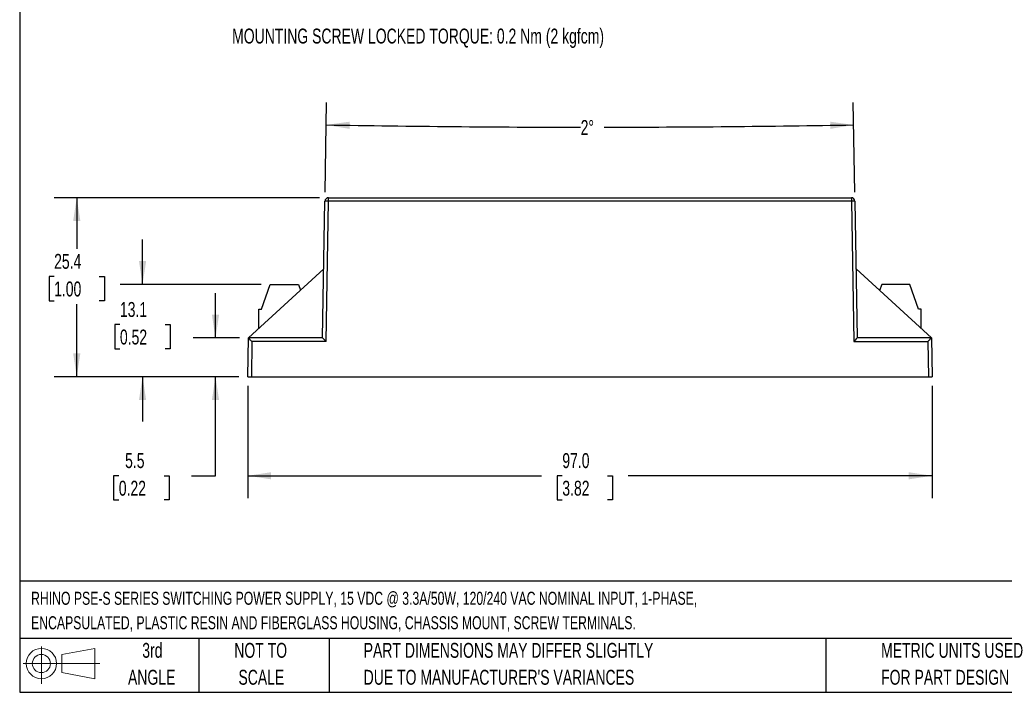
# Model space of a CAD drawing. Header units: millimetres. Extents: x 6 to 273, y 6 to 210.
# Tile 1 of 3: x 6 to 146, y 6 to 102. Entities that reach past the tile are written whole.
import ezdxf

# ---------------------------------------------------------------- set-up
doc = ezdxf.new("R2010")
doc.units = ezdxf.units.MM
doc.layers.add('DIMENSIONS', color=140, linetype='Continuous', lineweight=25)
doc.layers.add('TEXT', color=140, linetype='Continuous', lineweight=25)
doc.styles.add('SLDTEXTSTYLE0', font='TXT', dxfattribs={"width": 0.7})
doc.dimstyles.new('SLDDIMSTYLE0', dxfattribs={"dimtxt": 2.158008, "dimasz": 3.302, "dimexe": 0, "dimexo": 0.0625, "dimgap": 0.539502, "dimtad": 0, "dimtih": 1, "dimtoh": 1, "dimrnd": 1e-09, "dimzin": 4, "dimdsep": 46, "dimtxsty": 'SLDTEXTSTYLE0', "dimsah": 1, "dimcen": 0.09, "dimadec": 0, "dimazin": 1, "dimtfac": 1, "dimtofl": 0, "dimtmove": 0, "dimatfit": 3, "dimfxl": 0, "dimfrac": 2, "dimtolj": 1, "dimtzin": 12, "dimarcsym": 0})
doc.dimstyles.new('SLDDIMSTYLE1', dxfattribs={"dimtxt": 2.158008, "dimasz": 3.302, "dimexe": 0, "dimexo": 0.0625, "dimgap": 0.539502, "dimtad": 0, "dimtih": 1, "dimtoh": 1, "dimrnd": 1e-09, "dimzin": 12, "dimdsep": 46, "dimtxsty": 'SLDTEXTSTYLE0', "dimsah": 1, "dimcen": 0.09, "dimadec": 0, "dimazin": 3, "dimtfac": 1, "dimtmove": 0, "dimatfit": 0, "dimfxl": 0, "dimfrac": 2, "dimtolj": 1, "dimtzin": 12, "dimarcsym": 0})
doc.dimstyles.new('SLDDIMSTYLE2', dxfattribs={"dimtxt": 2.158008, "dimasz": 3.302, "dimexe": 0, "dimexo": 0.0625, "dimgap": 0.539502, "dimtad": 0, "dimtih": 1, "dimtoh": 1, "dimrnd": 1e-09, "dimzin": 12, "dimdsep": 46, "dimtxsty": 'SLDTEXTSTYLE0', "dimsah": 1, "dimcen": 0.09, "dimadec": 0, "dimazin": 3, "dimtfac": 1, "dimtofl": 0, "dimtmove": 0, "dimatfit": 3, "dimfxl": 0, "dimfrac": 2, "dimtolj": 1, "dimtzin": 12, "dimarcsym": 0})
doc.dimstyles.new('SLDDIMSTYLE3', dxfattribs={"dimtxt": 2.158008, "dimasz": 3.302, "dimexe": 0, "dimexo": 0.0625, "dimgap": 0.539502, "dimtad": 0, "dimtih": 1, "dimtoh": 1, "dimdec": 4, "dimzin": 12, "dimdsep": 46, "dimtxsty": 'SLDTEXTSTYLE0', "dimsah": 1, "dimcen": 0.09, "dimadec": 0, "dimazin": 3, "dimtfac": 1, "dimtdec": 0, "dimtofl": 0, "dimtmove": 0, "dimatfit": 3, "dimfxl": 0, "dimfrac": 2, "dimtolj": 1, "dimtzin": 12, "dimarcsym": 0})

# ---------------------------------------------------------------- blocks, each defined once
blk = doc.blocks.new('Block11')
at = {"color": 7, "linetype": 'Continuous', "lineweight": 18}
for p, q in [((2.59, 5.31), (2.59, 0)), ((5.48, 4.17), (10.18, 5.03)), ((10.18, 5.03), (10.18, 0.73)), ((0, 2.88), (10.87, 2.88)), ((5.48, 1.6), (5.48, 4.17)), ((5.48, 1.6), (10.18, 0.73))]:
    blk.add_line(p, q, dxfattribs=at)
for radius in [2.15, 1.29]:
    blk.add_circle((2.59, 2.88), radius, dxfattribs=at)
blk = doc.blocks.new('Block12')
at = {"color": 7, "linetype": 'Continuous'}
blk.add_blockref('Block11', (0, 0), dxfattribs=at)
blk = doc.blocks.new('_D')
at = {"layer": 'DIMENSIONS'}
for p, q in [((38.7, 49.86), (38.7, 33.9)), ((135.7, 49.86), (135.7, 33.9)), ((38.7, 37.08), (80.35, 37.08)), ((83.28, 37.08), (82.55, 37.08)), ((82.55, 37.08), (82.55, 33.65)), ((89.69, 37.08), (90.41, 37.08)), ((90.41, 37.08), (90.41, 33.65)), ((135.7, 37.08), (92.61, 37.08)), ((82.55, 33.65), (83.28, 33.65)), ((90.41, 33.65), (89.69, 33.65))]:
    blk.add_line(p, q, dxfattribs=at)
for points in [[(38.7, 37.08), (42, 36.57), (42, 37.58)], [(135.7, 37.08), (132.39, 37.58), (132.39, 36.57)]]:
    blk.add_solid(points, dxfattribs=at)
at = {"layer": 'DIMENSIONS', "char_height": 2.117, "attachment_point": 1, "style": 'SLDTEXTSTYLE0'}
for s, insert in [('97.0', (83.28, 40.29)), ('3.82', (83.28, 36.37))]:
    blk.add_mtext(s, dxfattribs=dict(at, insert=insert))
blk = doc.blocks.new('_D_1')
at = {"layer": 'DIMENSIONS'}
for p, q in [((34.11, 56.63), (34.11, 62.98)), ((37.52, 56.63), (30.94, 56.63)), ((37.43, 51.13), (30.94, 51.13)), ((34.11, 37.08), (34.11, 51.13)), ((20.4, 37.08), (19.67, 37.08)), ((19.67, 37.08), (19.67, 33.65)), ((26.81, 37.08), (27.53, 37.08)), ((27.53, 37.08), (27.53, 33.65)), ((30.7, 37.08), (34.11, 37.08)), ((19.67, 33.65), (20.4, 33.65)), ((27.53, 33.65), (26.81, 33.65))]:
    blk.add_line(p, q, dxfattribs=at)
for points in [[(34.11, 56.63), (34.62, 59.94), (33.6, 59.94)], [(34.11, 51.13), (33.6, 47.83), (34.62, 47.83)]]:
    blk.add_solid(points, dxfattribs=at)
at = {"layer": 'DIMENSIONS', "char_height": 2.117, "attachment_point": 1, "style": 'SLDTEXTSTYLE0'}
for s, insert in [('5.5', (21.29, 40.29)), ('0.22', (20.4, 36.37))]:
    blk.add_mtext(s, dxfattribs=dict(at, insert=insert))
blk = doc.blocks.new('_D_2')
at = {"layer": 'DIMENSIONS'}
for p, q in [((23.77, 64.23), (23.77, 70.58)), ((40.59, 64.23), (20.59, 64.23)), ((20.56, 58.52), (19.84, 58.52)), ((19.84, 58.52), (19.84, 55.09)), ((26.97, 58.52), (27.7, 58.52)), ((27.7, 58.52), (27.7, 55.09)), ((19.84, 55.09), (20.56, 55.09)), ((27.7, 55.09), (26.97, 55.09)), ((37.43, 51.13), (20.59, 51.13)), ((23.77, 51.13), (23.77, 44.78))]:
    blk.add_line(p, q, dxfattribs=at)
for points in [[(23.77, 64.23), (24.28, 67.54), (23.26, 67.54)], [(23.77, 51.13), (23.26, 47.83), (24.28, 47.83)]]:
    blk.add_solid(points, dxfattribs=at)
at = {"layer": 'DIMENSIONS', "char_height": 2.117, "attachment_point": 1, "style": 'SLDTEXTSTYLE0'}
for s, insert in [('13.1', (20.56, 61.73)), ('0.52', (20.56, 57.82))]:
    blk.add_mtext(s, dxfattribs=dict(at, insert=insert))
blk = doc.blocks.new('_D_3')
at = {"layer": 'DIMENSIONS'}
for p, q in [((48.86, 76.53), (11.26, 76.53)), ((14.44, 76.53), (14.44, 69.26)), ((11.23, 65.35), (10.51, 65.35)), ((10.51, 65.35), (10.51, 61.92)), ((17.64, 65.35), (18.37, 65.35)), ((18.37, 65.35), (18.37, 61.92)), ((10.51, 61.92), (11.23, 61.92)), ((14.44, 51.13), (14.44, 61.43)), ((18.37, 61.92), (17.64, 61.92)), ((37.43, 51.13), (11.26, 51.13))]:
    blk.add_line(p, q, dxfattribs=at)
for points in [[(14.44, 76.53), (13.93, 73.23), (14.95, 73.23)], [(14.44, 51.13), (14.95, 54.44), (13.93, 54.44)]]:
    blk.add_solid(points, dxfattribs=at)
at = {"layer": 'DIMENSIONS', "char_height": 2.117, "attachment_point": 1, "style": 'SLDTEXTSTYLE0'}
for s, insert in [('25.4', (11.23, 68.56)), ('1.00', (11.23, 64.64))]:
    blk.add_mtext(s, dxfattribs=dict(at, insert=insert))
blk = doc.blocks.new('_D_4')
at = {"layer": 'DIMENSIONS'}
for p, q in [((49.65, 77.31), (49.87, 90.04)), ((124.74, 77.31), (124.52, 90.04))]:
    blk.add_line(p, q, dxfattribs=at)
for start, end in [(269, 269.9647), (270.05363, 271)]:
    blk.add_arc((87.2, 2228.15), 2141.61, start, end, dxfattribs=at)
for points in [[(49.82, 86.86), (53.11, 86.3), (53.13, 87.32)], [(124.57, 86.86), (121.26, 87.32), (121.28, 86.3)]]:
    blk.add_solid(points, dxfattribs=at)
at = {"layer": 'DIMENSIONS', "insert": (85.88, 87.55), "char_height": 2.117, "attachment_point": 1, "style": 'SLDTEXTSTYLE0'}
blk.add_mtext('2°', dxfattribs=at)

msp = doc.modelspace()

# ---------------------------------------------------------------- linework, layer by layer
for p, q in [((49.29118, 56.63367), (49.62996, 76.0424)), ((49.78253, 56.1424), (50.12988, 76.0424)), ((50.12988, 76.0424), (50.12988, 76.53367)), ((50.12988, 76.53367), (124.26047, 76.53367)), ((124.26047, 76.0424), (50.12988, 76.0424)), ((124.26047, 76.53367), (124.26047, 76.0424)), ((124.26047, 76.0424), (124.60783, 56.1424)), ((124.76039, 76.0424), (125.09917, 56.63367)), ((49.46251, 66.44892), (38.79118, 56.63367)), ((135.59917, 56.63367), (124.92785, 66.44892)), ((40.65598, 60.73367), (41.85598, 64.23367)), ((41.85598, 64.23367), (45.85598, 64.23367)), ((45.85598, 64.23367), (46.1489, 63.40114)), ((128.55978, 64.23367), (128.26064, 63.38349)), ((132.55978, 64.23367), (128.55978, 64.23367)), ((133.75978, 60.73367), (132.55978, 64.23367)), ((40.25598, 57.98096), (40.25598, 60.73367)), ((40.25598, 60.73367), (40.65598, 60.73367)), ((134.15978, 60.73367), (133.75978, 60.73367)), ((134.15978, 57.9576), (134.15978, 60.73367)), ((38.69518, 51.13367), (38.79118, 56.63367)), ((49.29125, 56.63367), (38.79125, 56.63367)), ((39.28253, 56.1424), (39.1951, 51.13367)), ((49.78253, 56.1424), (39.28253, 56.1424)), ((124.60783, 56.1424), (135.10783, 56.1424)), ((135.5991, 56.63367), (125.0991, 56.63367)), ((135.10783, 56.1424), (135.19525, 51.13367)), ((135.59917, 56.63367), (135.69518, 51.13367)), ((38.69518, 51.13367), (39.1951, 51.13367)), ((39.1951, 51.13367), (135.19525, 51.13367)), ((135.19525, 51.13367), (135.69518, 51.13367))]:
    msp.add_line(p, q)
for centre, radius, start, end in [((50.12988, 76.03367), 0.5, 89.9999997, 179), ((49.87992, 68.87863), 7.16813, 88.0016172, 91.9983831), ((124.26047, 76.03367), 0.5, 1, 90), ((124.51043, 68.87862), 7.16813, 88.0016174, 91.9983826)]:
    msp.add_arc(centre, radius, start, end)
for centre, major_axis, start_param, end_param in [((39.28253, 56.13367), (-0.49133, 0.49998), 4.72126792, 6.274610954), ((49.78253, 56.13367), (-0.49133, 0.49998), 4.72126792, 6.274610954), ((124.60783, 56.13367), (0.49133, 0.49998), 0.008574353, 1.561917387), ((135.10783, 56.13367), (0.49133, 0.49998), 0.008574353, 1.561917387)]:
    msp.add_ellipse(centre, major_axis=major_axis, ratio=0.008725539, start_param=start_param, end_param=end_param)
for points in [[(38.79125, 56.63367), (38.7912, 56.63367), (38.79118, 56.63367), (38.79118, 56.63367)], [(135.59917, 56.63367), (135.59917, 56.63367), (135.59915, 56.63367), (135.5991, 56.63367)]]:
    msp.add_open_spline(points, degree=3)
at = {"layer": 'TEXT'}
for p, q in [((6.35, 209.55), (6.35, 6.35)), ((273.05, 22.12611), (6.35, 22.12611)), ((273.05, 13.97), (6.35, 13.97)), ((31.75, 13.97), (31.75, 6.35)), ((50.21163, 13.97), (50.21163, 6.35)), ((120.64648, 13.97), (120.64648, 6.35)), ((6.35, 6.35), (273.05, 6.35))]:
    msp.add_line(p, q, dxfattribs=at)

# ---------------------------------------------------------------- block references
msp.add_blockref('Block12', (6.83794, 7.55386), dxfattribs=at)

# ---------------------------------------------------------------- texts
at = {"layer": 'DIMENSIONS', "insert": (36.46716, 100.52777), "char_height": 2.1166667, "attachment_point": 1, "style": 'SLDTEXTSTYLE0'}
msp.add_mtext('MOUNTING SCREW LOCKED TORQUE: 0.2 Nm (2 kgfcm)', dxfattribs=at)
at = {"layer": 'TEXT', "style": 'SLDTEXTSTYLE0'}
for s, insert, char_height, attachment_point in [('RHINO PSE-S SERIES SWITCHING POWER SUPPLY, 15 VDC @ 3.3A/50W, 120/240 VAC NOMINAL INPUT, 1-PHASE,', (7.96573, 20.62023), 1.8520833, 1), ('ENCAPSULATED, PLASTIC RESIN AND FIBERGLASS HOUSING, CHASSIS MOUNT, SCREW TERMINALS.', (7.96573, 17.15078), 1.8520833, 1), ('3rd', (25.16245, 13.36399), 2.116667, 2), ('NOT TO', (40.51577, 13.36399), 2.116667, 2), ('PART DIMENSIONS MAY DIFFER SLIGHTLY', (55.11928, 13.36399), 2.1166667, 1), ('METRIC UNITS USED', (128.47837, 13.36399), 2.1166667, 1), ('ANGLE', (25.06495, 9.54177), 2.116667, 2), ('SCALE', (40.61205, 9.54177), 2.116667, 2), ("DUE TO MANUFACTURER'S VARIANCES", (55.11928, 9.54177), 2.1166667, 1), ('FOR PART DESIGN', (128.47837, 9.54177), 2.1166667, 1)]:
    msp.add_mtext(s, dxfattribs=dict(at, insert=insert, char_height=char_height, attachment_point=attachment_point))

# ---------------------------------------------------------------- dimensions: what is measured, and where the dimension line sits
at = {"layer": 'DIMENSIONS'}
dim = msp.add_angular_dim_2l(base=(67.84661, 86.62508), line1=((125.09917, 56.63367), (124.76039, 76.0424)), line2=((49.62996, 76.0424), (49.29118, 56.63367)), dimstyle='SLDDIMSTYLE3', dxfattribs=at)
dim.commit()
dim.dimension.update_dxf_attribs({"geometry": '_D_4', "text_midpoint": (87.53771, 86.5377), "dimtype": 162})
for base, p1, p2, dimstyle, picture, middle in [((14.43719, 76.53367), (38.69518, 51.13367), (50.12988, 76.53367), 'SLDDIMSTYLE2', '_D_3', (14.43719, 65.34576)), ((23.76782, 64.23367), (38.69518, 51.13367), (41.85598, 64.23367), 'SLDDIMSTYLE1', '_D_2', (23.76782, 58.52107)), ((34.11148, 51.13367), (38.79125, 56.63367), (38.69518, 51.13367), 'SLDDIMSTYLE1', '_D_1', (34.11148, 37.075))]:
    dim = msp.add_linear_dim(base=base, p1=p1, p2=p2, angle=90, dimstyle=dimstyle, dxfattribs=at)
    dim.commit()
    dim.dimension.update_dxf_attribs({"geometry": picture, "text_midpoint": middle, "dimtype": 160})
dim = msp.add_linear_dim(base=(135.69518, 37.075), p1=(38.69518, 51.13367), p2=(135.69518, 51.13367), dimstyle='SLDDIMSTYLE0', dxfattribs=at)
dim.commit()
dim.dimension.update_dxf_attribs({"geometry": '_D', "text_midpoint": (86.48236, 37.075), "dimtype": 160})

doc.saveas('drawing.dxf')
